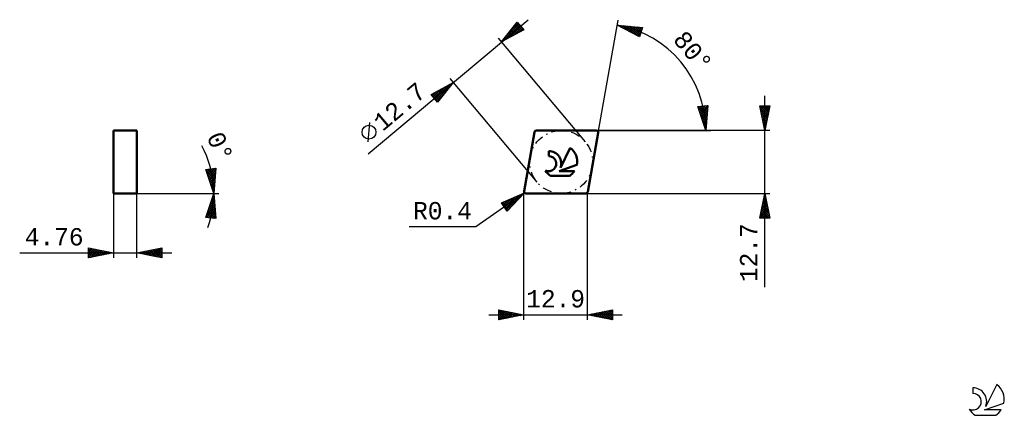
# Model space of a CAD drawing. Header units: millimetres. Extents: x -102 to 97, y -45 to 35.
import ezdxf
from ezdxf.enums import TextEntityAlignment as Align

# ---------------------------------------------------------------- set-up
doc = ezdxf.new("R2010")
doc.units = ezdxf.units.MM
doc.header["$LTSCALE"] = 4.7
doc.linetypes.add('LONGDASH_DASH', pattern=[0.85, 0.4, -0.2, 0.05, -0.2])
for name, color, linetype in [('1', 4, 'CONTINUOUS'), ('CUT', 1, 'CONTINUOUS'), ('SK2', 7, 'CONTINUOUS'), ('SK4', 2, 'LONGDASH_DASH'), ('SK6', 5, 'CONTINUOUS'), ('SKVIEW1', 4, 'CONTINUOUS'), ('SKVIEW2', 7, 'CONTINUOUS')]:
    doc.layers.add(name, color=color, linetype=linetype)
doc.styles.get("Standard").update_dxf_attribs({"font": 'Monospac821 BT'})

msp = doc.modelspace()

# ---------------------------------------------------------------- linework, layer by layer
at = {"layer": '1', "color": 4, "linetype": 'CONTINUOUS', "lineweight": 50}
for p, q in [((0.08, 0.47), (2.18, 12.37)), ((2.57, 12.7), (14.66, 12.7)), ((12.95, 0.33), (15.05, 12.23)), ((5.06, 7.54), (5.06, 8.54)), ((7.42, 5.14), (9.41, 9.18)), ((7.19, 4.5), (10.74, 5.74)), ((7.19, 4.5), (10.23, 4.5)), ((5.48, 3.52), (9.24, 3.52)), ((0.47, 0), (12.56, 0))]:
    msp.add_line(p, q, dxfattribs=at)
for centre, radius, start, end in [((2.57, 12.3), 0.397, 90, 170), ((14.66, 12.3), 0.397, 350, 90), ((5.08, 6.04), 2.5, 338.9379, 90.4446), ((7.36, 6.41), 3.45, 348.7239, 53.4691), ((5.07, 6.02), 1.52, 243.4215, 90.3602), ((7.36, 6.41), 3.45, 210.5484, 236.978), ((7.36, 6.41), 3.45, 303.022, 326.3732), ((0.47, 0.4), 0.397, 170, 270), ((12.56, 0.4), 0.397, 270, 350)]:
    msp.add_arc(centre, radius, start, end, dxfattribs=at)
at = {"layer": 'CUT', "color": 1, "linetype": 'CONTINUOUS', "lineweight": 25}
for p, q in [((2.18, 12.37), (0.08, 0.47)), ((14.66, 12.7), (2.57, 12.7)), ((12.95, 0.33), (15.05, 12.23)), ((0.47, 0), (12.56, 0))]:
    msp.add_line(p, q, dxfattribs=at)
for centre, start, end in [((2.57, 12.3), 90, 170), ((14.66, 12.3), 350, 90), ((0.47, 0.4), 170, 270), ((12.56, 0.4), 270, 350)]:
    msp.add_arc(centre, 0.397, start, end, dxfattribs=at)
at = {"layer": 'SK2', "color": 7, "linetype": 'CONTINUOUS', "lineweight": 25}
for p, q in [((-31.35, 8.01), (0.9, 35.07)), ((-4.47, 30.57), (-1.28, 34.55)), ((-3.92, 30.87), (-0.8, 33.99)), ((-3.75, 31.46), (-1, 34.22)), ((-2.05, 33.59), (-1.19, 34.45)), ((-1.74, 33.98), (-0.5, 32.74)), ((-1.55, 34.22), (-0.22, 32.89)), ((-1.36, 34.45), (-0.35, 33.44)), ((-1.28, 34.55), (0.01, 33.02)), ((15.05, 12.23), (19.06, 34.96)), ((18.89, 33.97), (23.96, 33.5)), ((23.39, 31.58), (18.89, 33.97)), ((19.04, 33.89), (19.1, 33.95)), ((19.08, 33.95), (19.26, 33.77)), ((19.32, 33.74), (19.49, 33.92)), ((19.55, 33.91), (20.16, 33.29)), ((19.59, 33.6), (19.88, 33.88)), ((19.87, 33.45), (20.27, 33.84)), ((20.02, 33.87), (21.07, 32.81)), ((20.15, 33.3), (20.65, 33.81)), ((20.43, 33.15), (21.04, 33.77)), ((20.48, 33.82), (21.97, 32.33)), ((20.95, 33.78), (22.88, 31.85)), ((0.01, 33.02), (-4.47, 30.57)), ((-3.43, 31.86), (-2.97, 31.39)), ((-3.25, 32.1), (-2.69, 31.54)), ((-3.06, 32.33), (-2.42, 31.69)), ((-2.98, 31.38), (-0.61, 33.75)), ((-2.87, 32.57), (-2.14, 31.84)), ((-2.68, 32.8), (-1.87, 31.99)), ((-2.49, 33.04), (-1.59, 32.14)), ((-2.3, 33.27), (-1.32, 32.29)), ((-2.11, 33.51), (-1.05, 32.44)), ((-2.05, 31.9), (-0.42, 33.52)), ((-1.92, 33.74), (-0.77, 32.59)), ((-1.11, 32.41), (-0.22, 33.29)), ((-0.17, 32.92), (-0.03, 33.06)), ((20.7, 33.01), (21.43, 33.73)), ((20.98, 32.86), (21.82, 33.7)), ((21.26, 32.71), (22.21, 33.66)), ((21.42, 33.74), (23.43, 31.72)), ((21.54, 32.57), (22.59, 33.63)), ((21.81, 32.42), (22.98, 33.59)), ((21.89, 33.69), (23.53, 32.05)), ((22.09, 32.27), (23.37, 33.55)), ((22.36, 33.65), (23.63, 32.38)), ((22.37, 32.12), (23.76, 33.52)), ((22.64, 31.98), (23.88, 33.21)), ((22.82, 33.6), (23.73, 32.7)), ((22.92, 31.83), (23.7, 32.61)), ((23.2, 31.68), (23.52, 32)), ((23.29, 33.56), (23.82, 33.03)), ((23.96, 33.5), (23.39, 31.58)), ((23.76, 33.52), (23.92, 33.36)), ((-5.11, 31.34), (12.43, 10.43)), ((-4.38, 30.68), (-4.34, 30.64)), ((-4.19, 30.92), (-4.06, 30.79)), ((-4, 31.15), (-3.79, 30.94)), ((-3.81, 31.39), (-3.51, 31.09)), ((-3.62, 31.62), (-3.24, 31.24)), ((-18.67, 19.96), (-14.2, 22.41)), ((-17.89, 19.03), (-14.88, 22.03)), ((-14.2, 22.41), (-17.38, 18.43)), ((-15.16, 21.88), (-14.86, 21.58)), ((-14.89, 22.03), (-14.67, 21.81)), ((2.7, 2.27), (-14.84, 23.17)), ((-14.61, 22.18), (-14.48, 22.05)), ((-14.34, 22.33), (-14.29, 22.28)), ((-17.38, 18.43), (-18.67, 19.96)), ((-18.66, 19.95), (-18.63, 19.98)), ((-18.47, 19.72), (-17.69, 20.5)), ((-18.45, 20.08), (-17.12, 18.75)), ((-18.27, 19.49), (-16.75, 21.01)), ((-18.18, 20.23), (-16.94, 18.99)), ((-18.08, 19.26), (-15.81, 21.52)), ((-17.9, 20.38), (-16.75, 19.22)), ((-17.69, 18.8), (-14.66, 21.83)), ((-17.63, 20.53), (-16.56, 19.46)), ((-17.35, 20.68), (-16.37, 19.69)), ((-17.08, 20.83), (-16.18, 19.93)), ((-16.81, 20.98), (-15.99, 20.16)), ((-16.53, 21.13), (-15.8, 20.4)), ((-16.26, 21.28), (-15.61, 20.64)), ((-15.98, 21.43), (-15.43, 20.87)), ((-15.71, 21.58), (-15.24, 21.11)), ((-15.44, 21.73), (-15.05, 21.34)), ((-18.21, 19.41), (-17.31, 18.51)), ((-17.5, 18.56), (-16.37, 19.7)), ((48.64, -18.9), (48.64, 19.7)), ((35.16, 17.55), (37.15, 17.78)), ((36.74, 12.7), (35.16, 17.55)), ((35.17, 17.52), (35.21, 17.56)), ((35.21, 17.4), (36.97, 15.63)), ((35.28, 17.2), (35.69, 17.61)), ((35.38, 16.88), (36.17, 17.67)), ((35.42, 16.77), (36.94, 15.24)), ((35.45, 17.58), (37.01, 16.03)), ((35.48, 16.56), (36.65, 17.72)), ((35.59, 16.24), (37.13, 17.78)), ((35.62, 16.14), (36.91, 14.85)), ((35.69, 15.92), (37.11, 17.34)), ((35.8, 15.6), (37.08, 16.88)), ((35.83, 17.63), (37.04, 16.42)), ((35.9, 15.28), (37.04, 16.42)), ((36, 14.96), (37, 15.96)), ((36.21, 17.67), (37.07, 16.81)), ((36.59, 17.72), (37.1, 17.2)), ((37.15, 17.78), (36.74, 12.7)), ((36.97, 17.76), (37.13, 17.6)), ((48.64, 12.7), (47.64, 17.7)), ((47.64, 17.7), (49.64, 17.7)), ((47.64, 17.7), (49.3, 16.03)), ((47.69, 17.42), (47.98, 17.7)), ((47.74, 17.17), (49.23, 15.68)), ((47.76, 17.06), (48.4, 17.7)), ((47.83, 16.71), (48.82, 17.7)), ((47.85, 16.64), (49.16, 15.33)), ((47.9, 16.36), (49.25, 17.7)), ((47.95, 16.11), (49.09, 14.97)), ((47.97, 16), (49.63, 17.65)), ((48.05, 15.65), (49.52, 17.12)), ((48.06, 17.7), (49.37, 16.39)), ((48.12, 15.29), (49.41, 16.59)), ((48.19, 14.94), (49.31, 16.06)), ((48.49, 17.7), (49.44, 16.74)), ((49.64, 17.7), (48.64, 12.7)), ((48.91, 17.7), (49.51, 17.1)), ((49.33, 17.7), (49.59, 17.45)), ((-31.38, 10.41), (-31.03, 14.35)), ((35.82, 15.51), (36.88, 14.46)), ((36.03, 14.88), (36.85, 14.07)), ((36.11, 14.64), (36.96, 15.49)), ((36.21, 14.32), (36.93, 15.03)), ((36.23, 14.26), (36.81, 13.67)), ((36.31, 14), (36.89, 14.57)), ((36.42, 13.68), (36.85, 14.11)), ((48.06, 15.58), (49.02, 14.62)), ((48.17, 15.05), (48.95, 14.27)), ((48.26, 14.59), (49.2, 15.53)), ((48.27, 14.52), (48.88, 13.91)), ((48.33, 14.23), (49.1, 15)), ((48.38, 13.99), (48.81, 13.56)), ((48.4, 13.88), (48.99, 14.47)), ((48.47, 13.53), (48.88, 13.94)), ((14.66, 12.7), (36.74, 12.7)), ((49.64, 12.7), (14.66, 12.7)), ((36.43, 13.63), (36.78, 13.28)), ((36.52, 13.36), (36.81, 13.65)), ((36.63, 13.04), (36.77, 13.18)), ((36.64, 13), (36.75, 12.89)), ((36.73, 12.72), (36.74, 12.72)), ((36.74, 12.7), (37.74, 12.7)), ((48.48, 13.46), (48.74, 13.21)), ((48.54, 13.17), (48.78, 13.41)), ((48.59, 12.93), (48.67, 12.85)), ((48.61, 12.82), (48.67, 12.88)), ((0.17, 0.14), (-9.66, -6.74)), ((-4.5, -1.91), (0.17, 0.14)), ((0.17, 0.14), (-3.35, -3.55)), ((-0.06, 0.04), (0.01, -0.03)), ((12.56, 0), (49.64, 0)), ((12.9, -25.5), (12.9, 0)), ((47.64, -5), (48.64, 0)), ((48.64, 0), (49.64, -5)), ((-3.35, -3.55), (-4.5, -1.91)), ((-4.48, -1.9), (-3.1, -3.28)), ((-4.37, -2.09), (-3.94, -1.66)), ((-4.2, -2.34), (-3.18, -1.33)), ((-4.19, -1.77), (-2.89, -3.06)), ((-4.02, -2.59), (-2.43, -1)), ((-3.89, -1.64), (-2.69, -2.85)), ((-3.85, -2.84), (-1.67, -0.67)), ((-3.67, -3.09), (-0.92, -0.33)), ((-3.6, -1.51), (-2.48, -2.63)), ((-3.5, -3.34), (-0.16, 0)), ((-3.3, -1.38), (-2.27, -2.41)), ((-3.01, -1.25), (-2.07, -2.2)), ((-2.71, -1.12), (-1.86, -1.98)), ((-2.42, -0.99), (-1.65, -1.76)), ((-2.12, -0.86), (-1.44, -1.55)), ((-1.83, -0.74), (-1.24, -1.33)), ((-1.53, -0.61), (-1.03, -1.11)), ((-1.24, -0.48), (-0.82, -0.9)), ((-0.95, -0.35), (-0.61, -0.68)), ((-0.65, -0.22), (-0.41, -0.46)), ((-0.36, -0.09), (-0.2, -0.24)), ((0, -0.04), (0, -25.5)), ((48.09, -2.74), (49, -1.83)), ((48.19, -2.21), (48.93, -1.47)), ((48.3, -1.68), (48.86, -1.12)), ((48.31, -1.64), (49.13, -2.46)), ((48.38, -1.28), (49.02, -1.93)), ((48.41, -1.15), (48.79, -0.77)), ((48.45, -0.93), (48.91, -1.4)), ((48.51, -0.62), (48.72, -0.41)), ((48.52, -0.58), (48.81, -0.87)), ((48.59, -0.22), (48.7, -0.34)), ((48.62, -0.09), (48.65, -0.06)), ((-3.57, -3.24), (-3.31, -3.5)), ((47.66, -4.86), (49.28, -3.24)), ((47.77, -4.33), (49.21, -2.89)), ((47.88, -3.8), (49.14, -2.53)), ((47.88, -3.76), (49.12, -5)), ((47.95, -3.41), (49.55, -5)), ((47.95, -5), (49.35, -3.59)), ((47.98, -3.27), (49.07, -2.18)), ((48.02, -3.05), (49.55, -4.58)), ((48.1, -2.7), (49.45, -4.05)), ((48.17, -2.35), (49.34, -3.52)), ((48.24, -1.99), (49.23, -2.99)), ((48.37, -5), (49.42, -3.95)), ((49.64, -5), (47.64, -5)), ((47.67, -4.82), (47.85, -5)), ((47.74, -4.47), (48.27, -5)), ((47.81, -4.11), (48.7, -5)), ((48.8, -5), (49.5, -4.3)), ((49.22, -5), (49.57, -4.65)), ((-9.66, -6.74), (-23.09, -6.74)), ((-5, -25.5), (-5, -23.5)), ((-5, -23.5), (0, -24.5)), ((-5, -23.86), (-4.7, -23.56)), ((-5, -24.28), (-4.35, -23.63)), ((-5, -24.71), (-3.99, -23.7)), ((-5, -25.13), (-3.64, -23.77)), ((-4.92, -23.52), (-3.28, -25.16)), ((-4.39, -23.62), (-2.93, -25.09)), ((-3.86, -23.73), (-2.57, -25.01)), ((-3.33, -23.83), (-2.22, -24.94)), ((12.9, -24.5), (17.9, -23.5)), ((15.26, -24.97), (16.44, -23.79)), ((15.62, -25.04), (16.97, -23.69)), ((15.97, -25.11), (17.51, -23.58)), ((16.32, -25.18), (17.9, -23.61)), ((16.33, -23.81), (17.9, -25.39)), ((16.68, -23.74), (17.9, -24.96)), ((17.04, -23.67), (17.9, -24.54)), ((17.39, -23.6), (17.9, -24.11)), ((17.74, -23.53), (17.9, -23.69)), ((17.9, -23.5), (17.9, -25.5)), ((-7, -24.5), (19.9, -24.5)), ((-5, -23.86), (-3.63, -25.23)), ((-5, -24.28), (-3.99, -25.3)), ((0, -24.5), (-5, -25.5)), ((-5, -24.71), (-4.34, -25.37)), ((-5, -25.13), (-4.69, -25.44)), ((-4.93, -25.49), (-3.29, -23.84)), ((-4.4, -25.38), (-2.93, -23.91)), ((-3.87, -25.27), (-2.58, -23.98)), ((-3.34, -25.17), (-2.22, -24.06)), ((-2.81, -25.06), (-1.87, -24.13)), ((-2.8, -23.94), (-1.87, -24.87)), ((-2.28, -24.96), (-1.52, -24.2)), ((-2.27, -24.05), (-1.51, -24.8)), ((-1.75, -24.85), (-1.16, -24.27)), ((-1.74, -24.15), (-1.16, -24.73)), ((-1.22, -24.74), (-0.81, -24.34)), ((-1.21, -24.26), (-0.81, -24.66)), ((-0.69, -24.64), (-0.46, -24.41)), ((-0.68, -24.36), (-0.45, -24.59)), ((-0.16, -24.53), (-0.1, -24.48)), ((-0.15, -24.47), (-0.1, -24.52)), ((17.9, -25.5), (12.9, -24.5)), ((13.14, -24.55), (13.26, -24.43)), ((13.15, -24.45), (13.27, -24.57)), ((13.5, -24.62), (13.79, -24.32)), ((13.5, -24.38), (13.8, -24.68)), ((13.85, -24.69), (14.32, -24.22)), ((13.85, -24.31), (14.33, -24.79)), ((14.2, -24.76), (14.85, -24.11)), ((14.21, -24.24), (14.86, -24.89)), ((14.56, -24.83), (15.38, -24)), ((14.56, -24.17), (15.39, -25)), ((14.91, -24.9), (15.91, -23.9)), ((14.91, -24.1), (15.92, -25.1)), ((15.27, -24.03), (16.45, -25.21)), ((15.62, -23.96), (16.98, -25.32)), ((15.98, -23.88), (17.51, -25.42)), ((16.68, -25.26), (17.9, -24.03)), ((17.03, -25.33), (17.9, -24.46)), ((17.38, -25.4), (17.9, -24.88)), ((17.74, -25.47), (17.9, -25.31))]:
    msp.add_line(p, q, dxfattribs=at)
msp.add_circle((-31.2, 12.38), 1.4, dxfattribs=at)
msp.add_arc((15.14, 12.7), 21.6, 0, 80, dxfattribs=at)
at = {"layer": 'SK4', "color": 2, "linetype": 'LONGDASH_DASH', "lineweight": 25}
msp.add_circle((7.57, 6.35), 6.35, dxfattribs=at)
at = {"layer": 'SK6', "color": 5, "linetype": 'CONTINUOUS', "lineweight": 25}
for p, q in [((90.63, -39.25), (90.63, -40.35)), ((95.43, -38.54), (93.23, -43)), ((92.97, -43.7), (96.89, -42.34)), ((91.09, -44.78), (95.23, -44.78)), ((96.33, -43.7), (92.97, -43.7))]:
    msp.add_line(p, q, dxfattribs=at)
for centre, radius, start, end in [((90.65, -42.01), 2.76, 338.9379, 90.4446), ((93.16, -41.6), 3.8, 348.7239, 53.4691), ((90.64, -42.03), 1.68, 243.4215, 90.3602), ((93.16, -41.6), 3.8, 210.5484, 236.978), ((93.16, -41.6), 3.8, 303.022, 326.3732)]:
    msp.add_arc(centre, radius, start, end, dxfattribs=at)
at = {"layer": 'SKVIEW1', "color": 4, "linetype": 'CONTINUOUS', "lineweight": 50}
for p, q in [((-82.76, 0), (-82.76, 12.7)), ((-82.76, 12.7), (-78, 12.7)), ((-78, 12.7), (-78, 0)), ((-78, 0), (-82.76, 0))]:
    msp.add_line(p, q, dxfattribs=at)
at = {"layer": 'SKVIEW2', "color": 7, "linetype": 'CONTINUOUS', "lineweight": 25}
for p, q in [((-64.11, 4.84), (-62.12, 5.09)), ((-62.5, 0), (-64.11, 4.84)), ((-64.1, 4.81), (-64.07, 4.84)), ((-64.03, 4.6), (-62.29, 2.86)), ((-63.99, 4.49), (-63.59, 4.9)), ((-63.89, 4.18), (-63.1, 4.96)), ((-63.87, 4.87), (-62.26, 3.26)), ((-63.78, 3.86), (-62.62, 5.02)), ((-63.68, 3.54), (-62.13, 5.08)), ((-63.57, 3.22), (-62.16, 4.64)), ((-63.49, 4.91), (-62.23, 3.65)), ((-63.47, 2.9), (-62.19, 4.18)), ((-63.12, 4.96), (-62.2, 4.05)), ((-62.74, 5.01), (-62.17, 4.44)), ((-62.12, 5.09), (-62.5, 0)), ((-62.36, 5.06), (-62.14, 4.84)), ((-63.82, 3.97), (-62.32, 2.47)), ((-63.61, 3.33), (-62.35, 2.07)), ((-63.4, 2.7), (-62.38, 1.68)), ((-63.36, 2.58), (-62.23, 3.72)), ((-63.25, 2.27), (-62.26, 3.26)), ((-63.18, 2.06), (-62.41, 1.28)), ((-63.15, 1.95), (-62.29, 2.8)), ((-63.04, 1.63), (-62.33, 2.34)), ((-82.76, 0), (-62.5, 0)), ((-82.76, 0), (-82.76, -13)), ((-78, 0), (-62.5, 0)), ((-78, -13), (-78, 0)), ((-64.11, -4.84), (-62.5, 0)), ((-62.97, 1.42), (-62.43, 0.88)), ((-62.94, 1.31), (-62.36, 1.89)), ((-62.83, 0.99), (-62.39, 1.43)), ((-62.76, 0.79), (-62.46, 0.49)), ((-62.72, 0.67), (-62.43, 0.97)), ((-62.62, 0.36), (-62.46, 0.51)), ((-62.55, 0.15), (-62.49, 0.09)), ((-62.51, 0.04), (-62.5, 0.05)), ((-62.5, 0), (-61.5, 0)), ((-62.5, 0), (-61.5, 0)), ((-62.5, 0), (-62.12, -5.09)), ((-63.53, -3.09), (-62.36, -1.92)), ((-63.31, -2.45), (-62.39, -1.52)), ((-63.11, -1.83), (-62.31, -2.64)), ((-63.1, -1.81), (-62.42, -1.13)), ((-63, -1.52), (-62.34, -2.18)), ((-62.9, -1.2), (-62.37, -1.72)), ((-62.89, -1.18), (-62.45, -0.73)), ((-62.79, -0.88), (-62.41, -1.26)), ((-62.69, -0.56), (-62.44, -0.81)), ((-62.68, -0.54), (-62.48, -0.34)), ((-62.58, -0.24), (-62.47, -0.35)), ((-64.02, -4.85), (-62.27, -3.1)), ((-63.95, -4.36), (-62.3, -2.71)), ((-63.75, -3.74), (-62.44, -5.05)), ((-63.74, -3.72), (-62.33, -2.31)), ((-63.64, -3.43), (-62.14, -4.93)), ((-63.64, -4.9), (-62.24, -3.5)), ((-63.53, -3.11), (-62.17, -4.47)), ((-63.43, -2.79), (-62.2, -4.01)), ((-63.32, -2.47), (-62.24, -3.55)), ((-63.26, -4.94), (-62.21, -3.89)), ((-63.22, -2.15), (-62.27, -3.1)), ((-62.12, -5.09), (-64.11, -4.84)), ((-64.06, -4.7), (-63.9, -4.86)), ((-63.96, -4.38), (-63.41, -4.92)), ((-63.85, -4.06), (-62.93, -4.99)), ((-62.89, -4.99), (-62.18, -4.29)), ((-62.51, -5.04), (-62.15, -4.68)), ((-62.13, -5.08), (-62.13, -5.08)), ((-87.76, -13), (-87.76, -11)), ((-87.76, -11), (-82.76, -12)), ((-87.76, -11.16), (-87.63, -11.03)), ((-87.76, -11.59), (-87.27, -11.1)), ((-87.76, -11.16), (-86.23, -12.69)), ((-87.76, -12.01), (-86.92, -11.17)), ((-87.76, -12.44), (-86.57, -11.24)), ((-87.76, -12.86), (-86.21, -11.31)), ((-87.76, -11.59), (-86.59, -12.76)), ((-87.44, -11.07), (-85.88, -12.62)), ((-87.41, -12.93), (-85.86, -11.38)), ((-86.91, -11.17), (-85.53, -12.55)), ((-86.88, -12.82), (-85.5, -11.45)), ((-86.38, -11.28), (-85.17, -12.48)), ((-86.35, -12.72), (-85.15, -11.52)), ((-85.85, -11.38), (-84.82, -12.41)), ((-85.82, -12.61), (-84.8, -11.59)), ((-85.32, -11.49), (-84.47, -12.34)), ((-85.28, -12.5), (-84.44, -11.66)), ((-84.79, -11.6), (-84.11, -12.27)), ((-84.75, -12.4), (-84.09, -11.73)), ((-84.26, -11.7), (-83.76, -12.2)), ((-84.22, -12.29), (-83.74, -11.81)), ((-83.73, -11.81), (-83.4, -12.13)), ((-83.69, -12.19), (-83.38, -11.88)), ((-83.2, -11.91), (-83.05, -12.06)), ((-78, -12), (-73, -11)), ((-77.64, -12.07), (-77.45, -11.89)), ((-77.3, -11.86), (-76.96, -12.21)), ((-77.28, -12.14), (-76.92, -11.78)), ((-76.95, -11.79), (-76.43, -12.32)), ((-76.93, -12.21), (-76.39, -11.68)), ((-76.6, -11.72), (-75.9, -12.42)), ((-76.58, -12.29), (-75.86, -11.57)), ((-76.24, -11.65), (-75.36, -12.53)), ((-76.22, -12.36), (-75.33, -11.47)), ((-75.89, -11.58), (-74.83, -12.63)), ((-75.87, -12.43), (-74.8, -11.36)), ((-75.54, -11.51), (-74.3, -12.74)), ((-75.52, -12.5), (-74.27, -11.25)), ((-75.18, -11.44), (-73.77, -12.85)), ((-75.16, -12.57), (-73.74, -11.15)), ((-74.83, -11.37), (-73.24, -12.95)), ((-74.81, -12.64), (-73.21, -11.04)), ((-74.48, -11.29), (-73, -12.77)), ((-74.46, -12.71), (-73, -11.26)), ((-74.12, -11.22), (-73, -12.34)), ((-74.1, -12.78), (-73, -11.68)), ((-73.77, -11.15), (-73, -11.92)), ((-73.42, -11.08), (-73, -11.5)), ((-73.06, -11.01), (-73, -11.07)), ((-73, -11), (-73, -13)), ((-101.66, -12), (-71, -12)), ((-82.76, -12), (-87.76, -13)), ((-87.76, -12.01), (-86.94, -12.84)), ((-87.76, -12.44), (-87.29, -12.91)), ((-87.76, -12.86), (-87.65, -12.98)), ((-83.16, -12.08), (-83.03, -11.95)), ((-73, -13), (-78, -12)), ((-77.99, -12), (-77.98, -12)), ((-77.66, -11.93), (-77.49, -12.1)), ((-73.75, -12.85), (-73, -12.11)), ((-73.39, -12.92), (-73, -12.53)), ((-73.04, -12.99), (-73, -12.95))]:
    msp.add_line(p, q, dxfattribs=at)
msp.add_arc((-82.76, 0), 20.26, 340.1071, 28.3128, dxfattribs=at)

# ---------------------------------------------------------------- texts
at = {"layer": 'SK2', "color": 7, "linetype": 'CONTINUOUS', "lineweight": 25}
for s, rotation, p in [('80°', 310, (32.83, 27.55)), ('12.7', 40, (-23.91, 16.21)), ('12.7', 90, (47.14, -11.95))]:
    msp.add_text(s, height=3.5, rotation=rotation, dxfattribs=at).set_placement(p, align=Align.CENTER)
for s, p in [('R0.4', (-16.37, -5.24)), ('12.9', (6.45, -23))]:
    msp.add_text(s, height=3.5, dxfattribs=at).set_placement(p, align=Align.CENTER)
at = {"layer": 'SKVIEW2', "color": 7, "linetype": 'CONTINUOUS', "lineweight": 25}
msp.add_text('0°', height=3.5, rotation=293.6352, dxfattribs=at).set_placement((-62.83, 8.73), align=Align.CENTER)
msp.add_text('4.76', height=3.5, dxfattribs=at).set_placement((-94.71, -10.5), align=Align.CENTER)

doc.saveas('drawing.dxf')
